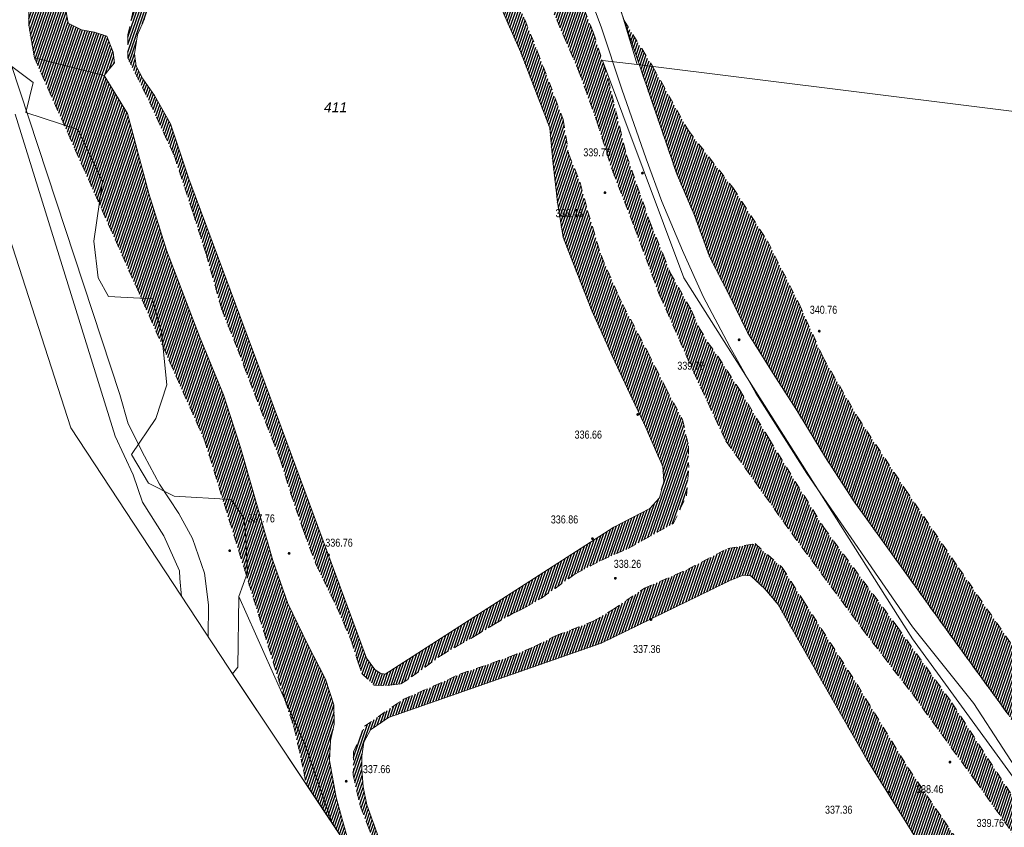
# Model space of a CAD drawing. Header units: metres. Extents: x 345144 to 348639, y 5629211 to 5635235.
# Tile 8 of 256: x 346490 to 346573, y 5629888 to 5629956. Entities that reach past the tile are written whole.
import ezdxf
from ezdxf.enums import TextEntityAlignment as Align

# ---------------------------------------------------------------- set-up
doc = ezdxf.new("R2010")
doc.units = ezdxf.units.M
doc.header["$MEASUREMENT"] = 0
doc.linetypes.add('4_4', pattern=[1.4, 0.7, -0.7])
for name, color, linetype in [('028 Geländeform', 7, 'Continuous'), ('028 Geländeform Ausg.', 7, 'Continuous'), ('081-083 Topographie', 7, 'Continuous'), ('AX Flurstück', 7, 'Continuous'), ('Blatt', 7, 'Continuous'), ('Definitionslinie', 7, 'Continuous'), ('Gemeinde Lokation', 7, 'Continuous'), ('Ortsteil Lokation', 7, 'Continuous'), ('Präsentationsobjekt -Text (punktförmig)', 7, 'Continuous')]:
    doc.layers.add(name, color=color, linetype=linetype)
doc.styles.add('ARIAL', font='arial.ttf', dxfattribs={"height": 1})
doc.styles.add('ARIALIT', font='ariali.ttf', dxfattribs={"height": 1})
pattern_1 = [(250.9552151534, (0, 0), (0.1890527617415, -0.065261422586), [])]

# ---------------------------------------------------------------- blocks, each defined once
blk = doc.blocks.new('alk_043x_nrw')
h = blk.add_hatch(color=7)
edge = h.paths.add_edge_path(flags=0)
edge.add_arc((0, 0), 1, 180, 360, ccw=False)
edge.add_arc((0, 0), 1, 0, 180, ccw=False)

msp = doc.modelspace()

# ---------------------------------------------------------------- hatches: boundary and pattern name
at = {"layer": '028 Geländeform', "true_color": 0xb27500}
h = msp.add_hatch(dxfattribs=at)
h.set_pattern_fill('_USER', color=44, scale=0.2, angle=250.95521515, style=0, pattern_type=0)
h.set_pattern_definition(pattern_1)
h.paths.add_polyline_path([(346522.219, 5629994.262), (346520.833, 5629993.415), (346520.833, 5629993.415), (346520.347, 5629991.945), (346520.347, 5629991.945), (346520.772, 5629989.074), (346520.772, 5629989.074), (346520.89, 5629987.232), (346520.89, 5629987.232), (346520.943, 5629986.085), (346520.943, 5629986.085), (346520.847, 5629984.371), (346520.847, 5629984.371), (346519.904, 5629982.528), (346519.904, 5629982.528), (346516.687, 5629978.638), (346516.687, 5629978.638), (346515.661, 5629976.802), (346515.661, 5629976.802), (346514.757, 5629975.084), (346514.757, 5629975.084), (346512.5, 5629972.565), (346512.5, 5629972.565), (346507.777, 5629970.611), (346507.777, 5629970.611), (346505.956, 5629970.489), (346505.956, 5629970.489), (346504.498, 5629969.935), (346504.498, 5629969.935), (346502.462, 5629968.136), (346502.462, 5629968.136), (346500.961, 5629966.23), (346500.961, 5629966.23), (346499.83, 5629964.836), (346499.83, 5629964.836), (346498.221, 5629963.486), (346498.221, 5629963.486), (346495.958, 5629961.866), (346495.958, 5629961.866), (346494.536, 5629960.55), (346494.536, 5629960.55), (346493.67, 5629958.694), (346493.67, 5629958.694), (346493.565, 5629957.046), (346493.565, 5629957.046), (346493.736, 5629956.102), (346493.736, 5629956.102), (346494.855, 5629955.536), (346494.855, 5629955.536), (346495.938, 5629955.347), (346495.938, 5629955.347), (346496.977, 5629954.987), (346496.977, 5629954.987), (346497.515, 5629953.656), (346497.515, 5629953.656), (346497.644, 5629952.744), (346497.644, 5629952.744), (346497.168, 5629952.226), (346497.168, 5629952.226), (346496.749, 5629951.687), (346496.749, 5629951.687), (346490.873, 5629953.179), (346490.873, 5629953.179), (346490.404, 5629955.961), (346490.404, 5629955.961), (346490.4, 5629958.198), (346490.4, 5629958.198), (346490.827, 5629960.719), (346490.827, 5629960.719), (346491.176, 5629961.892), (346491.176, 5629961.892), (346492.117, 5629963.291), (346492.117, 5629963.291), (346493.312, 5629964.332), (346493.312, 5629964.332), (346495.153, 5629965.672), (346495.153, 5629965.672), (346496.566, 5629967.283), (346496.566, 5629967.283), (346498.217, 5629969.073), (346498.217, 5629969.073), (346499.947, 5629970.7), (346499.947, 5629970.7), (346502.045, 5629973.161), (346502.045, 5629973.161), (346504.029, 5629974.029), (346504.029, 5629974.029), (346505.764, 5629974.311), (346505.764, 5629974.311), (346507.264, 5629974.822), (346507.264, 5629974.822), (346508.686, 5629975.419), (346508.686, 5629975.419), (346508.719, 5629975.259), (346508.719, 5629975.259), (346509.046, 5629975.142), (346509.046, 5629975.142), (346509.258, 5629975.356), (346509.258, 5629975.356), (346509.307, 5629975.955), (346509.307, 5629975.955), (346509.23, 5629977.069), (346509.23, 5629977.069), (346509.209, 5629978.321), (346509.209, 5629978.321), (346509.388, 5629979.516), (346509.388, 5629979.516), (346509.782, 5629980.348), (346509.782, 5629980.348), (346510.317, 5629981.484), (346510.317, 5629981.484), (346510.849, 5629985.005), (346510.849, 5629985.005), (346511.008, 5629987.666), (346511.008, 5629987.666), (346510.915, 5629988.444), (346510.915, 5629988.444), (346511.87, 5629990.661), (346511.87, 5629990.661), (346512.315, 5629993.298), (346512.315, 5629993.298), (346511.672, 5629995.859), (346511.672, 5629995.859), (346509.216, 5629998.852), (346509.216, 5629998.852), (346506.648, 5630002.179), (346506.648, 5630002.179), (346503.565, 5630005.487), (346503.565, 5630005.487), (346500.955, 5630007.302), (346500.955, 5630007.302), (346497.272, 5630009.805), (346497.272, 5630009.805), (346495.34, 5630011.726), (346495.34, 5630011.726), (346492.818, 5630013.721), (346492.818, 5630013.721), (346490.376, 5630015.063), (346490.376, 5630015.063), (346489.264, 5630015.917), (346489.264, 5630015.917), (346488.462, 5630016.912), (346488.462, 5630016.912), (346486.908, 5630020.19), (346486.908, 5630020.19), (346486.747, 5630021.097), (346486.747, 5630021.097), (346486.147, 5630023.801), (346486.147, 5630023.801), (346485.805, 5630029.388), (346485.805, 5630029.388), (346485.866, 5630033.675), (346485.866, 5630033.675), (346485.954, 5630039.236), (346485.954, 5630039.236), (346487.319, 5630046.886), (346487.319, 5630046.886), (346486.172, 5630050.503), (346486.172, 5630050.503), (346483.851, 5630054.042), (346483.851, 5630054.042), (346480.59, 5630058.347), (346480.59, 5630058.347), (346476.841, 5630063.514), (346476.841, 5630063.514), (346475.596, 5630067.234), (346475.596, 5630067.234), (346474.8, 5630070.962), (346474.8, 5630070.962), (346473.825, 5630075.839), (346473.825, 5630075.839), (346473.484, 5630081.044), (346473.484, 5630081.044), (346472.947, 5630086.839), (346472.947, 5630086.839), (346473.111, 5630091.51), (346473.111, 5630091.51), (346473.414, 5630098.159), (346473.414, 5630098.159), (346475.742, 5630104.689), (346475.742, 5630104.689), (346479.756, 5630110.695), (346479.756, 5630110.695), (346481.723, 5630117.896), (346481.723, 5630117.896), (346482.579, 5630119.792), (346482.579, 5630119.792), (346482.689, 5630123.441), (346482.689, 5630123.441), (346481.029, 5630126.647), (346481.029, 5630126.647), (346476.928, 5630132.101), (346476.928, 5630132.101), (346476.321, 5630137.731), (346476.321, 5630137.731), (346478.022, 5630141.72), (346478.022, 5630141.72), (346482.308, 5630143.893), (346482.308, 5630143.893), (346491.481, 5630145.874), (346491.481, 5630145.874), (346487.547, 5630143.457), (346487.547, 5630143.457), (346484.163, 5630140.607), (346484.163, 5630140.607), (346483.271, 5630137.226), (346483.271, 5630137.226), (346483.584, 5630132.751), (346483.584, 5630132.751), (346489.075, 5630128.338), (346489.075, 5630128.338), (346493.158, 5630123.295), (346493.158, 5630123.295), (346493.157, 5630118.695), (346493.157, 5630118.695), (346486.785, 5630105.899), (346486.785, 5630105.899), (346481.992, 5630098.79), (346481.992, 5630098.79), (346480.335, 5630093.251), (346480.335, 5630093.251), (346480.938, 5630088.372), (346480.938, 5630088.372), (346483.841, 5630084.182), (346483.841, 5630084.182), (346485.668, 5630079.394), (346485.668, 5630079.394), (346487.517, 5630073.388), (346487.517, 5630073.388), (346488.744, 5630068.862), (346488.744, 5630068.862), (346491.019, 5630061.956), (346491.019, 5630061.956), (346492.554, 5630057.575), (346492.554, 5630057.575), (346495.135, 5630051.852), (346495.135, 5630051.852), (346497.086, 5630046.179), (346497.086, 5630046.179), (346499.194, 5630040.13), (346499.194, 5630040.13), (346501.598, 5630034.602), (346501.598, 5630034.602), (346504.407, 5630026.416), (346504.407, 5630026.416), (346506.071, 5630022.273), (346506.071, 5630022.273), (346507.908, 5630018.6), (346507.908, 5630018.6), (346509.192, 5630015.667), (346509.192, 5630015.667), (346510.986, 5630011.792), (346510.986, 5630011.792), (346513.513, 5630008.168), (346513.513, 5630008.168), (346514.804, 5630007.043), (346514.804, 5630007.043), (346519.547, 5629999.683), (346519.547, 5629999.683), (346521.488, 5629995.619), (346521.488, 5629995.619)], flags=0)
h = msp.add_hatch(dxfattribs=at)
h.set_pattern_fill('_USER', color=44, scale=0.2, angle=250.95521515, style=0, pattern_type=0)
h.set_pattern_definition(pattern_1)
h.paths.add_polyline_path([(346527.86, 5629967.271), (346530.318, 5629960.868), (346530.318, 5629960.868), (346531.685, 5629957.772), (346531.685, 5629957.772), (346533.283, 5629953.748), (346533.283, 5629953.748), (346535.471, 5629947.974), (346535.471, 5629947.974), (346535.921, 5629945.103), (346535.921, 5629945.103), (346536.886, 5629942.655), (346536.886, 5629942.655), (346537.526, 5629940.279), (346537.526, 5629940.279), (346538.657, 5629936.544), (346538.657, 5629936.544), (346540.073, 5629933.23), (346540.073, 5629933.23), (346540.489, 5629932.367), (346540.489, 5629932.367), (346542.606, 5629928.366), (346542.606, 5629928.366), (346544.112, 5629925.365), (346544.112, 5629925.365), (346545.535, 5629922.686), (346545.535, 5629922.686), (346546.033, 5629920.451), (346546.033, 5629920.451), (346546.046, 5629918.648), (346546.046, 5629918.648), (346545.876, 5629916.252), (346545.876, 5629916.252), (346544.757, 5629913.943), (346544.757, 5629913.943), (346540.956, 5629911.817), (346540.956, 5629911.817), (346538.627, 5629910.802), (346538.627, 5629910.802), (346536.491, 5629909.683), (346536.491, 5629909.683), (346533.641, 5629907.623), (346533.641, 5629907.623), (346532.192, 5629906.81), (346532.192, 5629906.81), (346531.58, 5629906.5), (346531.58, 5629906.5), (346531.244, 5629906.357), (346531.244, 5629906.357), (346531.103, 5629906.271), (346531.103, 5629906.271), (346529.616, 5629905.405), (346529.616, 5629905.405), (346528.051, 5629904.432), (346528.051, 5629904.432), (346526.455, 5629903.553), (346526.455, 5629903.553), (346525.121, 5629902.754), (346525.121, 5629902.754), (346522.687, 5629900.991), (346522.687, 5629900.991), (346521.766, 5629900.394), (346521.766, 5629900.394), (346521.042, 5629900.309), (346521.042, 5629900.309), (346520.653, 5629900.246), (346520.653, 5629900.246), (346519.527, 5629900.285), (346519.527, 5629900.285), (346518.497, 5629901.277), (346518.497, 5629901.277), (346518.14, 5629902.311), (346518.14, 5629902.311), (346517.601, 5629904.035), (346517.601, 5629904.035), (346516.372, 5629906.88), (346516.372, 5629906.88), (346514.634, 5629910.44), (346514.634, 5629910.44), (346513.601, 5629913.232), (346513.601, 5629913.232), (346512.479, 5629916.537), (346512.479, 5629916.537), (346511.63, 5629919.277), (346511.63, 5629919.277), (346510.377, 5629922.446), (346510.377, 5629922.446), (346509.443, 5629924.885), (346509.443, 5629924.885), (346508.019, 5629928.589), (346508.019, 5629928.589), (346506.669, 5629931.989), (346506.669, 5629931.989), (346505.349, 5629936.67), (346505.349, 5629936.67), (346504.271, 5629940.072), (346504.271, 5629940.072), (346502.677, 5629944.909), (346502.677, 5629944.909), (346500.591, 5629949.453), (346500.591, 5629949.453), (346498.743, 5629953.17), (346498.743, 5629953.17), (346498.76, 5629955.116), (346498.76, 5629955.116), (346499.265, 5629957.38), (346499.265, 5629957.38), (346500.062, 5629959.013), (346500.062, 5629959.013), (346501.774, 5629960.349), (346501.774, 5629960.349), (346504.944, 5629962.054), (346504.944, 5629962.054), (346507.861, 5629964.128), (346507.861, 5629964.128), (346511.283, 5629965.846), (346511.283, 5629965.846), (346512.66, 5629966.807), (346512.66, 5629966.807), (346515.441, 5629969.14), (346515.441, 5629969.14), (346519.196, 5629971.234), (346519.196, 5629971.234), (346522.595, 5629971.831), (346522.595, 5629971.831), (346525.006, 5629971.647), (346525.006, 5629971.647), (346526.653, 5629970.003), (346526.653, 5629970.003)], flags=0)
h.paths.add_polyline_path([(346526.164, 5629966.615), (346531.863, 5629953.697), (346531.863, 5629953.697), (346534.342, 5629947.263), (346534.342, 5629947.263), (346534.59, 5629944.491), (346534.59, 5629944.491), (346534.991, 5629940.992), (346534.991, 5629940.992), (346535.465, 5629938.052), (346535.465, 5629938.052), (346536.575, 5629935.169), (346536.575, 5629935.169), (346537.886, 5629931.861), (346537.886, 5629931.861), (346539.633, 5629927.985), (346539.633, 5629927.985), (346541.103, 5629924.826), (346541.103, 5629924.826), (346542.327, 5629922.267), (346542.327, 5629922.267), (346543.259, 5629920.122), (346543.259, 5629920.122), (346543.855, 5629918.739), (346543.855, 5629918.739), (346543.937, 5629917.419), (346543.937, 5629917.419), (346543.598, 5629916.086), (346543.598, 5629916.086), (346542.769, 5629915.18), (346542.769, 5629915.18), (346539.741, 5629913.605), (346539.741, 5629913.605), (346521.633, 5629901.963), (346521.633, 5629901.963), (346520.448, 5629901.226), (346520.448, 5629901.226), (346520.045, 5629901.294), (346520.045, 5629901.294), (346519.588, 5629901.613), (346519.588, 5629901.613), (346518.875, 5629902.576), (346518.875, 5629902.576), (346510.323, 5629925.696), (346510.323, 5629925.696), (346503.892, 5629942.978), (346503.892, 5629942.978), (346502.364, 5629947.595), (346502.364, 5629947.595), (346500.997, 5629950.005), (346500.997, 5629950.005), (346500.033, 5629951.407), (346500.033, 5629951.407), (346499.461, 5629952.463), (346499.461, 5629952.463), (346499.327, 5629953.515), (346499.327, 5629953.515), (346499.566, 5629955.098), (346499.566, 5629955.098), (346500.169, 5629956.445), (346500.169, 5629956.445), (346500.963, 5629958.007), (346500.963, 5629958.007), (346502.27, 5629959.262), (346502.27, 5629959.262), (346504.276, 5629960.589), (346504.276, 5629960.589), (346518.792, 5629968.904), (346518.792, 5629968.904), (346521.021, 5629970.017), (346521.021, 5629970.017), (346522.017, 5629970.371), (346522.017, 5629970.371), (346522.85, 5629970.33), (346522.85, 5629970.33), (346524.381, 5629969.414), (346524.381, 5629969.414), (346525.256, 5629968.27), (346525.256, 5629968.27)], flags=0)
h = msp.add_hatch(dxfattribs=at)
h.set_pattern_fill('_USER', color=44, scale=0.2, angle=250.95521515, style=0, pattern_type=0)
h.set_pattern_definition(pattern_1)
h.paths.add_polyline_path([(346533.809, 5629958.967), (346536.23, 5629959.897), (346536.23, 5629959.897), (346537.99, 5629955.343), (346537.99, 5629955.343), (346539.253, 5629951.439), (346539.253, 5629951.439), (346540.785, 5629945.029), (346540.785, 5629945.029), (346542.771, 5629939.354), (346542.771, 5629939.354), (346543.892, 5629936.599), (346543.892, 5629936.599), (346544.499, 5629935.045), (346544.499, 5629935.045), (346546.287, 5629931.871), (346546.287, 5629931.871), (346546.94, 5629930.411), (346546.94, 5629930.411), (346547.675, 5629929.174), (346547.675, 5629929.174), (346548.522, 5629927.997), (346548.522, 5629927.997), (346550.327, 5629925.204), (346550.327, 5629925.204), (346552.837, 5629921.045), (346552.837, 5629921.045), (346557.433, 5629913.572), (346557.433, 5629913.572), (346563.616, 5629905.231), (346563.616, 5629905.231), (346568.238, 5629898.809), (346568.238, 5629898.809), (346573.961, 5629889.977), (346573.961, 5629889.977), (346582.171, 5629878.186), (346582.171, 5629878.186), (346583.267, 5629876.443), (346583.267, 5629876.443), (346583.58, 5629873.215), (346583.58, 5629873.215), (346583.596, 5629871.105), (346583.596, 5629871.105), (346583.501, 5629868.663), (346583.501, 5629868.663), (346583.362, 5629865.106), (346583.362, 5629865.106), (346583.266, 5629860.46), (346583.266, 5629860.46), (346583.123, 5629855.941), (346583.123, 5629855.941), (346582.939, 5629851.258), (346582.939, 5629851.258), (346583.136, 5629845.95), (346583.136, 5629845.95), (346583.299, 5629840.346), (346583.299, 5629840.346), (346583.571, 5629835.736), (346583.571, 5629835.736), (346583.527, 5629829.732), (346583.527, 5629829.732), (346583.524, 5629823.168), (346583.524, 5629823.168), (346583.864, 5629818.23), (346583.864, 5629818.23), (346583.709, 5629813.922), (346583.709, 5629813.922), (346583.595, 5629810.445), (346583.595, 5629810.445), (346583.966, 5629805.711), (346583.966, 5629805.711), (346584.519, 5629800.633), (346584.519, 5629800.633), (346584.459, 5629795.855), (346584.459, 5629795.855), (346584.193, 5629791.552), (346584.193, 5629791.552), (346583.87, 5629786.576), (346583.87, 5629786.576), (346583.708, 5629782.453), (346583.708, 5629782.453), (346582.777, 5629778.216), (346582.777, 5629778.216), (346580.993, 5629773.181), (346580.993, 5629773.181), (346580.39, 5629769.715), (346580.39, 5629769.715), (346579.529, 5629767.327), (346579.529, 5629767.327), (346578.684, 5629766.247), (346578.684, 5629766.247), (346578.107, 5629765.816), (346578.107, 5629765.816), (346578.053, 5629765.808), (346578.053, 5629765.808), (346580.144, 5629777.199), (346580.144, 5629777.199), (346581.416, 5629783.71), (346581.416, 5629783.71), (346581.649, 5629787.667), (346581.649, 5629787.667), (346582.046, 5629790.985), (346582.046, 5629790.985), (346582.177, 5629794.285), (346582.177, 5629794.285), (346582.246, 5629797.17), (346582.246, 5629797.17), (346582.246, 5629800.511), (346582.246, 5629800.511), (346581.967, 5629803.829), (346581.967, 5629803.829), (346581.602, 5629806.578), (346581.602, 5629806.578), (346581.191, 5629809.851), (346581.191, 5629809.851), (346581.052, 5629812.752), (346581.052, 5629812.752), (346580.996, 5629815.746), (346580.996, 5629815.746), (346580.866, 5629819.196), (346580.866, 5629819.196), (346580.836, 5629822.035), (346580.836, 5629822.035), (346580.578, 5629826.293), (346580.578, 5629826.293), (346580.575, 5629829.308), (346580.575, 5629829.308), (346580.338, 5629832.158), (346580.338, 5629832.158), (346580.411, 5629835.134), (346580.411, 5629835.134), (346580.467, 5629838.611), (346580.467, 5629838.611), (346580.298, 5629842.107), (346580.298, 5629842.107), (346580.133, 5629845.162), (346580.133, 5629845.162), (346579.918, 5629847.975), (346579.918, 5629847.975), (346580.008, 5629851.531), (346580.008, 5629851.531), (346580.028, 5629854.345), (346580.028, 5629854.345), (346579.973, 5629857.41), (346579.973, 5629857.41), (346580.044, 5629859.732), (346580.044, 5629859.732), (346580.156, 5629862.568), (346580.156, 5629862.568), (346580.203, 5629864.972), (346580.203, 5629864.972), (346579.991, 5629867.017), (346579.991, 5629867.017), (346579.96, 5629868.685), (346579.96, 5629868.685), (346579.972, 5629870.287), (346579.972, 5629870.287), (346579.888, 5629871.093), (346579.888, 5629871.093), (346579.886, 5629871.441), (346579.886, 5629871.441), (346579.832, 5629872.11), (346579.832, 5629872.11), (346579.74, 5629873.914), (346579.74, 5629873.914), (346579.779, 5629875.941), (346579.779, 5629875.941), (346579.122, 5629878.874), (346579.122, 5629878.874), (346576.934, 5629882.699), (346576.934, 5629882.699), (346573.341, 5629887.862), (346573.341, 5629887.862), (346570.246, 5629892.191), (346570.246, 5629892.191), (346564.933, 5629899.52), (346564.933, 5629899.52), (346560.702, 5629905.002), (346560.702, 5629905.002), (346554.764, 5629913.054), (346554.764, 5629913.054), (346549.188, 5629920.866), (346549.188, 5629920.866), (346546.467, 5629926.68), (346546.467, 5629926.68), (346543.57, 5629933.236), (346543.57, 5629933.236), (346541.486, 5629938.867), (346541.486, 5629938.867), (346539.613, 5629943.67), (346539.613, 5629943.67), (346538.293, 5629947.863), (346538.293, 5629947.863), (346536.767, 5629952.109), (346536.767, 5629952.109)], flags=0)
h = msp.add_hatch(dxfattribs=at)
h.set_pattern_fill('_USER', color=44, scale=0.2, angle=250.95521515, style=0, pattern_type=0)
h.set_pattern_definition(pattern_1)
h.paths.add_polyline_path([(346545.045, 5629943.396), (346541.624, 5629953.372), (346541.624, 5629953.372), (346540.608, 5629956.327), (346540.608, 5629956.327), (346543.005, 5629952.456), (346543.005, 5629952.456), (346546.022, 5629947.033), (346546.022, 5629947.033), (346549.769, 5629942.232), (346549.769, 5629942.232), (346552.683, 5629937.739), (346552.683, 5629937.739), (346555.358, 5629932.424), (346555.358, 5629932.424), (346557.354, 5629927.966), (346557.354, 5629927.966), (346560.286, 5629922.9), (346560.286, 5629922.9), (346564.306, 5629916.815), (346564.306, 5629916.815), (346568.807, 5629910.18), (346568.807, 5629910.18), (346576.618, 5629898.903), (346576.618, 5629898.903), (346580.602, 5629893.039), (346580.602, 5629893.039), (346586.325, 5629886.815), (346586.325, 5629886.815), (346589.95, 5629880.579), (346589.95, 5629880.579), (346592.913, 5629875.376), (346592.913, 5629875.376), (346599.252, 5629866.744), (346599.252, 5629866.744), (346600.839, 5629865.356), (346600.839, 5629865.356), (346604.025, 5629861.31), (346604.025, 5629861.31), (346610.246, 5629854.011), (346610.246, 5629854.011), (346610.898, 5629849.001), (346610.898, 5629849.001), (346610.572, 5629846.944), (346610.572, 5629846.944), (346609.427, 5629845.566), (346609.427, 5629845.566), (346608.52, 5629848.067), (346608.52, 5629848.067), (346606.209, 5629853.039), (346606.209, 5629853.039), (346603.454, 5629857.277), (346603.454, 5629857.277), (346599.71, 5629861.328), (346599.71, 5629861.328), (346593.407, 5629868.908), (346593.407, 5629868.908), (346589.207, 5629874.868), (346589.207, 5629874.868), (346584.799, 5629881.157), (346584.799, 5629881.157), (346579.59, 5629888.065), (346579.59, 5629888.065), (346573.036, 5629897.747), (346573.036, 5629897.747), (346568.334, 5629904.186), (346568.334, 5629904.186), (346563.909, 5629910.34), (346563.909, 5629910.34), (346559.971, 5629915.807), (346559.971, 5629915.807), (346557.494, 5629919.624), (346557.494, 5629919.624), (346555.2, 5629923.404), (346555.2, 5629923.404), (346553.123, 5629926.644), (346553.123, 5629926.644), (346551.012, 5629930.028), (346551.012, 5629930.028), (346549.436, 5629933.252), (346549.436, 5629933.252), (346547.822, 5629936.377), (346547.822, 5629936.377), (346546.512, 5629939.967), (346546.512, 5629939.967)], flags=0)
h = msp.add_hatch(dxfattribs=at)
h.set_pattern_fill('_USER', color=44, scale=0.2, angle=250.95521515, style=0, pattern_type=0)
h.set_pattern_definition(pattern_1)
h.paths.add_polyline_path([(346517.253, 5629886.745), (346513.798, 5629891.92), (346513.599, 5629893.034), (346512.759, 5629896.782), (346512.018, 5629899.004), (346511.994, 5629899.082), (346508.763, 5629909.517), (346506.765, 5629915.967), (346505.214, 5629920.976), (346501.706, 5629928.854), (346499.902, 5629932.904), (346496.354, 5629940.87), (346493.405, 5629947.494), (346490.873, 5629953.179), (346496.749, 5629951.687), (346498.729, 5629948.473), (346500.528, 5629941.726), (346502.015, 5629936.967), (346504.799, 5629929.672), (346506.816, 5629924.763), (346508.265, 5629920.317), (346510.968, 5629910.786), (346512.24, 5629907.176), (346513.922, 5629903.693), (346515.428, 5629900.781), (346516.127, 5629898.64), (346516.165, 5629897.006), (346515.852, 5629895.634), (346515.765, 5629893.938), (346516.322, 5629890.816), (346517.599, 5629886.277), (346519.378, 5629881.068), (346520.829, 5629877.559), (346520.051, 5629877.587)], flags=0)
h = msp.add_hatch(dxfattribs=at)
h.set_pattern_fill('_USER', color=44, scale=0.2, angle=250.95521515, style=0, pattern_type=0)
h.set_pattern_definition(pattern_1)
h.paths.add_polyline_path([(346538.664, 5629903.817), (346520.728, 5629897.556), (346520.728, 5629897.556), (346519.205, 5629896.515), (346519.205, 5629896.515), (346518.652, 5629895.476), (346518.652, 5629895.476), (346518.496, 5629894.301), (346518.496, 5629894.301), (346518.487, 5629893.209), (346518.487, 5629893.209), (346518.596, 5629891.725), (346518.596, 5629891.725), (346518.897, 5629890.207), (346518.897, 5629890.207), (346520.021, 5629887.091), (346520.021, 5629887.091), (346521.409, 5629883.886), (346521.409, 5629883.886), (346520.75, 5629883.606), (346520.75, 5629883.606), (346520.421, 5629884.768), (346520.421, 5629884.768), (346519.706, 5629886.633), (346519.706, 5629886.633), (346518.968, 5629888.516), (346518.968, 5629888.516), (346518.348, 5629890.133), (346518.348, 5629890.133), (346517.766, 5629892.702), (346517.766, 5629892.702), (346517.787, 5629894.656), (346517.787, 5629894.656), (346518.723, 5629896.831), (346518.723, 5629896.831), (346521.945, 5629899.071), (346521.945, 5629899.071), (346526.805, 5629901.232), (346526.805, 5629901.232), (346530.928, 5629902.668), (346530.928, 5629902.668), (346533.052, 5629903.548), (346533.052, 5629903.548), (346534.818, 5629904.458), (346534.818, 5629904.458), (346537.997, 5629905.672), (346537.997, 5629905.672), (346539.623, 5629906.64), (346539.623, 5629906.64), (346542.334, 5629908.468), (346542.334, 5629908.468), (346545.944, 5629910.042), (346545.944, 5629910.042), (346549.347, 5629911.808), (346549.347, 5629911.808), (346551.642, 5629912.218), (346551.642, 5629912.218), (346553.938, 5629910.213), (346553.938, 5629910.213), (346555.715, 5629907.406), (346555.715, 5629907.406), (346560.267, 5629900.34), (346560.267, 5629900.34), (346564.555, 5629893.311), (346564.555, 5629893.311), (346567.542, 5629888.941), (346567.542, 5629888.941), (346571.762, 5629882.611), (346571.762, 5629882.611), (346571.89, 5629882.291), (346571.89, 5629882.291), (346569.458, 5629880.547), (346569.458, 5629880.547), (346561.044, 5629894.078), (346561.044, 5629894.078), (346553.578, 5629907.08), (346553.578, 5629907.08), (346552.465, 5629908.409), (346552.465, 5629908.409), (346551.274, 5629909.505), (346551.274, 5629909.505), (346550.632, 5629909.568), (346550.632, 5629909.568), (346549.506, 5629909.099), (346549.506, 5629909.099), (346548.022, 5629908.384), (346548.022, 5629908.384)], flags=0)

# ---------------------------------------------------------------- linework, layer by layer
at = {"layer": '081-083 Topographie', "color": 7, "linetype": 'Continuous', "lineweight": 5, "flags": 128}
for points in [[(346573.036, 5629897.747), (346568.334, 5629904.186), (346568.334, 5629904.186), (346563.909, 5629910.34), (346563.909, 5629910.34), (346559.971, 5629915.807), (346559.971, 5629915.807), (346557.494, 5629919.624), (346557.494, 5629919.624), (346555.2, 5629923.404), (346555.2, 5629923.404), (346553.123, 5629926.644), (346553.123, 5629926.644), (346551.012, 5629930.028), (346551.012, 5629930.028), (346549.436, 5629933.252), (346549.436, 5629933.252), (346547.822, 5629936.377), (346547.822, 5629936.377), (346546.512, 5629939.967), (346546.512, 5629939.967), (346545.045, 5629943.396), (346545.045, 5629943.396), (346541.624, 5629953.372), (346541.624, 5629953.372), (346540.608, 5629956.327), (346540.608, 5629956.327), (346538.817, 5629961.537)], [(346536.752, 5629960.886), (346538.662, 5629955.796), (346538.662, 5629955.796), (346540.4, 5629950.54), (346540.4, 5629950.54), (346542.465, 5629944.651), (346542.465, 5629944.651), (346543.788, 5629941.058), (346543.788, 5629941.058), (346545.513, 5629936.916), (346545.513, 5629936.916), (346547.265, 5629933.065), (346547.265, 5629933.065), (346549.507, 5629928.803), (346549.507, 5629928.803), (346551.703, 5629924.9), (346551.703, 5629924.9), (346553.908, 5629921.456), (346553.908, 5629921.456), (346556.021, 5629918.118), (346556.021, 5629918.118), (346564.906, 5629905.204), (346564.906, 5629905.204), (346570.103, 5629898.743), (346570.103, 5629898.743), (346574.982, 5629891.213)], [(346488.897, 5629952.689), (346498.075, 5629924.797), (346498.075, 5629924.797), (346498.775, 5629922.309), (346498.775, 5629922.309), (346500.16, 5629919.6), (346500.16, 5629919.6), (346501.412, 5629917.234), (346501.412, 5629917.234), (346503.054, 5629914.75), (346503.054, 5629914.75), (346504.222, 5629912.652), (346504.222, 5629912.652), (346505.231, 5629909.725), (346505.231, 5629909.725), (346505.568, 5629907.048), (346505.568, 5629907.048), (346505.516015, 5629904.367231)], [(346503.281949, 5629907.768208), (346503.153, 5629909.279), (346503.153, 5629909.279), (346503.099, 5629909.921), (346503.099, 5629909.921), (346501.797, 5629912.868), (346501.797, 5629912.868), (346499.999, 5629915.705), (346499.999, 5629915.705), (346499.205, 5629918.029), (346499.205, 5629918.029), (346497.675, 5629921.285), (346497.675, 5629921.285), (346489.267, 5629948.428)], [(346489.267, 5629948.428), (346497.675, 5629921.285), (346497.675, 5629921.285), (346499.205, 5629918.029), (346499.205, 5629918.029), (346499.999, 5629915.705), (346499.999, 5629915.705), (346501.797, 5629912.868), (346501.797, 5629912.868), (346503.099, 5629909.921), (346503.099, 5629909.921), (346503.153, 5629909.279), (346503.153, 5629909.279), (346503.281949, 5629907.768208)]]:
    msp.add_lwpolyline(points, dxfattribs=at)
at = {"layer": 'AX Flurstück', "color": 8, "linetype": 'Continuous', "lineweight": 13, "true_color": 0x808080, "flags": 128}
for points in [[(346538.614, 5630085.471), (346558.911, 5630046.661), (346576.794, 5630015.635), (346585.525, 5630000.49), (346610.329, 5629966.91), (346627.917, 5629941.907), (346627.664, 5629941.939), (346579.357, 5629947.928), (346541.709, 5629952.596), (346532.954, 5629981.642), (346520.792, 5630006.572), (346514.144, 5630016.822), (346509.49, 5630029.218), (346504.627, 5630048.155), (346493.914, 5630068.865), (346490.552, 5630081.124), (346490.007, 5630090.474), (346492.718, 5630102.092), (346500.688, 5630120.105), (346511.063, 5630143.559), (346517.072, 5630126.674), (346520.302, 5630120.729), (346527.58, 5630106.013), (346538.614, 5630085.471)], [(346493.914, 5630068.865), (346504.627, 5630048.155), (346509.49, 5630029.218), (346514.144, 5630016.822), (346520.792, 5630006.572), (346532.954, 5629981.642), (346541.709, 5629952.596), (346538.778, 5629952.96), (346545.629, 5629934.633), (346564.906, 5629904.202), (346585.349, 5629876.129), (346578.809, 5629855.483), (346581.249, 5629822.309), (346587.476, 5629809.63), (346588.811, 5629775.813), (346633.288, 5629741.303)], [(346808.615, 5629724.06), (346670.946, 5629669.664), (346638.395, 5629717.968), (346635.874, 5629719.42), (346635.857, 5629719.562), (346633.288, 5629741.303), (346630.176, 5629767.644), (346628.002, 5629807.996), (346622.54, 5629825.059), (346585.349, 5629876.129), (346564.906, 5629904.202), (346545.629, 5629934.633), (346538.778, 5629952.96), (346541.709, 5629952.596), (346579.357, 5629947.928), (346627.664, 5629941.939), (346627.917, 5629941.907), (346647.048, 5629920.449)], [(346517.253, 5629886.745), (346515.947, 5629888.702), (346513.732, 5629895.182), (346508.127, 5629907.758), (346508.859, 5629909.783), (346508.67, 5629913.123), (346508.542, 5629914.388), (346507.477, 5629915.926), (346502.663, 5629916.206), (346500.489, 5629917.309), (346499.073, 5629919.728), (346501.121, 5629922.76), (346502.031, 5629925.6), (346501.586, 5629930.061), (346500.804, 5629932.853), (346497.113, 5629933.06), (346496.248, 5629934.622), (346495.894, 5629937.708), (346496.63, 5629942.752), (346494.551, 5629947.12), (346490.141, 5629948.561), (346490.778, 5629951.089), (346488.629, 5629952.701)], [(346488.629, 5629952.701), (346490.778, 5629951.089), (346490.141, 5629948.561), (346494.551, 5629947.12), (346496.63, 5629942.752), (346495.894, 5629937.708), (346496.248, 5629934.622), (346497.113, 5629933.06), (346500.804, 5629932.853), (346501.586, 5629930.061), (346502.031, 5629925.6), (346501.121, 5629922.76), (346499.073, 5629919.728), (346500.489, 5629917.309), (346502.663, 5629916.206), (346507.477, 5629915.926), (346508.542, 5629914.388), (346508.67, 5629913.123), (346508.859, 5629909.783), (346508.127, 5629907.758), (346508.019, 5629901.818)], [(346508.019, 5629901.818), (346507.579, 5629901.235), (346507.207, 5629901.793), (346493.949, 5629921.976), (346487.385, 5629942.29)], [(346513.732, 5629895.182), (346515.947, 5629888.702), (346507.579, 5629901.235), (346508.019, 5629901.818), (346508.127, 5629907.758), (346513.732, 5629895.182)]]:
    msp.add_lwpolyline(points, dxfattribs=at)
at = {"layer": 'Blatt', "color": 205, "linetype": 'Continuous', "lineweight": 5, "true_color": 0x873099, "flags": 128}
msp.add_lwpolyline([(346455.257, 5629974.11), (346454.986, 5629977.564), (346846.805, 5629966.53), (346839.768, 5629716.655), (346545.423, 5629724.944), (346553.009, 5629741.407), (346555.722, 5629759.179), (346542.586, 5629803.842), (346517.253, 5629886.745), (346507.207, 5629901.793), (346493.949, 5629921.976), (346487.385, 5629942.29), (346476.963, 5629953.181), (346460.002, 5629956.896), (346455.257, 5629974.11)], dxfattribs=at)
at = {"layer": 'Definitionslinie', "color": 44, "linetype": 'Continuous', "lineweight": 5, "true_color": 0xb27500, "flags": 128}
for points in [[(346526.164, 5629966.615), (346531.863, 5629953.697)], [(346490.4, 5629958.198), (346490.404, 5629955.961)], [(346493.565, 5629957.046), (346493.736, 5629956.102)], [(346499.566, 5629955.098), (346500.169, 5629956.445)], [(346490.404, 5629955.961), (346490.873, 5629953.179)], [(346493.736, 5629956.102), (346494.855, 5629955.536)], [(346494.855, 5629955.536), (346495.938, 5629955.347)], [(346495.938, 5629955.347), (346496.977, 5629954.987)], [(346496.977, 5629954.987), (346497.515, 5629953.656)], [(346499.327, 5629953.515), (346499.566, 5629955.098)], [(346531.863, 5629953.697), (346534.342, 5629947.263)], [(346490.873, 5629953.179), (346496.749, 5629951.687)], [(346490.873, 5629953.179), (346496.749, 5629951.687)], [(346497.515, 5629953.656), (346497.644, 5629952.744)], [(346499.327, 5629953.515), (346499.461, 5629952.463)], [(346496.749, 5629951.687), (346497.168, 5629952.226)], [(346497.168, 5629952.226), (346497.644, 5629952.744)], [(346499.461, 5629952.463), (346500.033, 5629951.407)], [(346496.749, 5629951.687), (346498.729, 5629948.473)], [(346500.033, 5629951.407), (346500.997, 5629950.005)], [(346500.997, 5629950.005), (346502.364, 5629947.595)], [(346498.729, 5629948.473), (346500.528, 5629941.726)], [(346502.364, 5629947.595), (346503.892, 5629942.978)], [(346534.342, 5629947.263), (346534.59, 5629944.491)], [(346534.59, 5629944.491), (346534.991, 5629940.992)], [(346503.892, 5629942.978), (346510.323, 5629925.696)], [(346500.528, 5629941.726), (346502.015, 5629936.967)], [(346534.991, 5629940.992), (346535.465, 5629938.052)], [(346535.465, 5629938.052), (346536.575, 5629935.169)], [(346502.015, 5629936.967), (346504.799, 5629929.672)], [(346536.575, 5629935.169), (346537.886, 5629931.861)], [(346537.886, 5629931.861), (346539.633, 5629927.985)], [(346504.799, 5629929.672), (346506.816, 5629924.763)], [(346539.633, 5629927.985), (346541.103, 5629924.826)], [(346510.323, 5629925.696), (346518.875, 5629902.576)], [(346506.816, 5629924.763), (346508.265, 5629920.317)], [(346541.103, 5629924.826), (346542.327, 5629922.267)], [(346542.327, 5629922.267), (346543.259, 5629920.122)], [(346508.265, 5629920.317), (346510.968, 5629910.786)], [(346543.259, 5629920.122), (346543.855, 5629918.739)], [(346543.855, 5629918.739), (346543.937, 5629917.419)], [(346543.598, 5629916.086), (346543.937, 5629917.419)], [(346542.769, 5629915.18), (346543.598, 5629916.086)], [(346539.741, 5629913.605), (346542.769, 5629915.18)], [(346521.633, 5629901.963), (346539.741, 5629913.605)], [(346510.968, 5629910.786), (346512.24, 5629907.176)], [(346548.022, 5629908.384), (346549.506, 5629909.099)], [(346549.506, 5629909.099), (346550.632, 5629909.568)], [(346550.632, 5629909.568), (346551.274, 5629909.505)], [(346551.274, 5629909.505), (346552.465, 5629908.409)], [(346538.664, 5629903.817), (346548.022, 5629908.384)], [(346552.465, 5629908.409), (346553.578, 5629907.08)], [(346512.24, 5629907.176), (346513.922, 5629903.693)], [(346553.578, 5629907.08), (346561.044, 5629894.078)], [(346513.922, 5629903.693), (346515.428, 5629900.781)], [(346520.728, 5629897.556), (346538.664, 5629903.817)], [(346518.875, 5629902.576), (346519.588, 5629901.613)], [(346519.588, 5629901.613), (346520.045, 5629901.294)], [(346520.448, 5629901.226), (346521.633, 5629901.963)], [(346515.428, 5629900.781), (346516.127, 5629898.64)], [(346520.045, 5629901.294), (346520.448, 5629901.226)], [(346516.127, 5629898.64), (346516.165, 5629897.006)], [(346519.205, 5629896.515), (346520.728, 5629897.556)], [(346515.852, 5629895.634), (346516.165, 5629897.006)], [(346518.652, 5629895.476), (346519.205, 5629896.515)], [(346515.765, 5629893.938), (346515.852, 5629895.634)], [(346518.496, 5629894.301), (346518.652, 5629895.476)], [(346515.765, 5629893.938), (346516.322, 5629890.816)], [(346518.496, 5629894.301), (346518.487, 5629893.209)], [(346561.044, 5629894.078), (346569.458, 5629880.547)], [(346518.487, 5629893.209), (346518.596, 5629891.725)], [(346518.596, 5629891.725), (346518.897, 5629890.207)], [(346516.322, 5629890.816), (346517.599, 5629886.277)], [(346518.897, 5629890.207), (346520.021, 5629887.091)]]:
    msp.add_lwpolyline(points, dxfattribs=at)
at = {"layer": 'Definitionslinie', "color": 7, "linetype": 'Continuous', "lineweight": 5, "flags": 128}
for points in [[(346538.817, 5629961.537), (346540.608, 5629956.327)], [(346536.752, 5629960.886), (346538.662, 5629955.796)], [(346540.608, 5629956.327), (346541.624, 5629953.372)], [(346538.662, 5629955.796), (346540.4, 5629950.54)], [(346541.624, 5629953.372), (346545.045, 5629943.396)], [(346488.897, 5629952.689), (346498.075, 5629924.797)], [(346540.4, 5629950.54), (346542.465, 5629944.651)], [(346489.267, 5629948.428), (346497.675, 5629921.285)], [(346489.267, 5629948.428), (346497.675, 5629921.285)], [(346542.465, 5629944.651), (346543.788, 5629941.058)], [(346545.045, 5629943.396), (346546.512, 5629939.967)], [(346543.788, 5629941.058), (346545.513, 5629936.916)], [(346546.512, 5629939.967), (346547.822, 5629936.377)], [(346545.513, 5629936.916), (346547.265, 5629933.065)], [(346547.822, 5629936.377), (346549.436, 5629933.252)], [(346547.265, 5629933.065), (346549.507, 5629928.803)], [(346549.436, 5629933.252), (346551.012, 5629930.028)], [(346551.012, 5629930.028), (346553.123, 5629926.644)], [(346549.507, 5629928.803), (346551.703, 5629924.9)], [(346553.123, 5629926.644), (346555.2, 5629923.404)], [(346498.075, 5629924.797), (346498.775, 5629922.309)], [(346551.703, 5629924.9), (346553.908, 5629921.456)], [(346555.2, 5629923.404), (346557.494, 5629919.624)], [(346498.775, 5629922.309), (346500.16, 5629919.6)], [(346553.908, 5629921.456), (346556.021, 5629918.118)], [(346497.675, 5629921.285), (346499.205, 5629918.029)], [(346497.675, 5629921.285), (346499.205, 5629918.029)], [(346500.16, 5629919.6), (346501.412, 5629917.234)], [(346557.494, 5629919.624), (346559.971, 5629915.807)], [(346499.205, 5629918.029), (346499.999, 5629915.705)], [(346499.205, 5629918.029), (346499.999, 5629915.705)], [(346556.021, 5629918.118), (346564.906, 5629905.204)], [(346501.412, 5629917.234), (346503.054, 5629914.75)], [(346499.999, 5629915.705), (346501.797, 5629912.868)], [(346499.999, 5629915.705), (346501.797, 5629912.868)], [(346559.971, 5629915.807), (346563.909, 5629910.34)], [(346503.054, 5629914.75), (346504.222, 5629912.652)], [(346501.797, 5629912.868), (346503.099, 5629909.921)], [(346501.797, 5629912.868), (346503.099, 5629909.921)], [(346504.222, 5629912.652), (346505.231, 5629909.725)], [(346503.099, 5629909.921), (346503.153, 5629909.279)], [(346503.099, 5629909.921), (346503.153, 5629909.279)], [(346505.231, 5629909.725), (346505.568, 5629907.048)], [(346563.909, 5629910.34), (346568.334, 5629904.186)], [(346503.153, 5629909.279), (346503.281949, 5629907.768208)], [(346503.153, 5629909.279), (346503.281949, 5629907.768208)], [(346505.568, 5629907.048), (346505.516015, 5629904.367231)], [(346564.906, 5629905.204), (346570.103, 5629898.743)], [(346568.334, 5629904.186), (346573.036, 5629897.747)], [(346570.103, 5629898.743), (346574.982, 5629891.213)]]:
    msp.add_lwpolyline(points, dxfattribs=at)
at = {"layer": 'Definitionslinie', "color": 44, "linetype": '4_4', "lineweight": 5, "true_color": 0xb27500, "flags": 128}
for points in [[(346536.23, 5629959.897), (346537.99, 5629955.343)], [(346533.809, 5629958.967), (346536.767, 5629952.109)], [(346498.76, 5629955.116), (346499.265, 5629957.38)], [(346531.685, 5629957.772), (346533.283, 5629953.748)], [(346540.608, 5629956.327), (346543.005, 5629952.456)], [(346540.608, 5629956.327), (346541.624, 5629953.372)], [(346537.99, 5629955.343), (346539.253, 5629951.439)], [(346498.76, 5629955.116), (346498.743, 5629953.17)], [(346533.283, 5629953.748), (346535.471, 5629947.974)], [(346490.873, 5629953.179), (346493.405, 5629947.494), (346493.405, 5629947.494), (346496.354, 5629940.87), (346496.354, 5629940.87), (346499.902, 5629932.904), (346499.902, 5629932.904), (346501.706, 5629928.854), (346501.706, 5629928.854), (346505.214, 5629920.976)], [(346498.743, 5629953.17), (346500.591, 5629949.453)], [(346541.624, 5629953.372), (346545.045, 5629943.396)], [(346536.767, 5629952.109), (346538.293, 5629947.863)], [(346543.005, 5629952.456), (346546.022, 5629947.033)], [(346539.253, 5629951.439), (346540.785, 5629945.029)], [(346500.591, 5629949.453), (346502.677, 5629944.909)], [(346535.471, 5629947.974), (346535.921, 5629945.103)], [(346538.293, 5629947.863), (346539.613, 5629943.67)], [(346546.022, 5629947.033), (346549.769, 5629942.232)], [(346502.677, 5629944.909), (346504.271, 5629940.072)], [(346535.921, 5629945.103), (346536.886, 5629942.655)], [(346540.785, 5629945.029), (346542.771, 5629939.354)], [(346539.613, 5629943.67), (346541.486, 5629938.867)], [(346545.045, 5629943.396), (346546.512, 5629939.967)], [(346536.886, 5629942.655), (346537.526, 5629940.279)], [(346549.769, 5629942.232), (346552.683, 5629937.739)], [(346504.271, 5629940.072), (346505.349, 5629936.67)], [(346537.526, 5629940.279), (346538.657, 5629936.544)], [(346546.512, 5629939.967), (346547.822, 5629936.377)], [(346541.486, 5629938.867), (346543.57, 5629933.236)], [(346542.771, 5629939.354), (346543.892, 5629936.599)], [(346552.683, 5629937.739), (346555.358, 5629932.424)], [(346505.349, 5629936.67), (346506.669, 5629931.989)], [(346538.657, 5629936.544), (346540.073, 5629933.23)], [(346543.892, 5629936.599), (346544.499, 5629935.045)], [(346547.822, 5629936.377), (346549.436, 5629933.252)], [(346544.499, 5629935.045), (346546.287, 5629931.871)], [(346540.073, 5629933.23), (346540.489, 5629932.367)], [(346543.57, 5629933.236), (346546.467, 5629926.68)], [(346549.436, 5629933.252), (346551.012, 5629930.028)], [(346540.489, 5629932.367), (346542.606, 5629928.366)], [(346555.358, 5629932.424), (346557.354, 5629927.966)], [(346506.669, 5629931.989), (346508.019, 5629928.589)], [(346546.287, 5629931.871), (346546.94, 5629930.411)], [(346546.94, 5629930.411), (346547.675, 5629929.174)], [(346551.012, 5629930.028), (346553.123, 5629926.644)], [(346547.675, 5629929.174), (346548.522, 5629927.997)], [(346508.019, 5629928.589), (346509.443, 5629924.885)], [(346542.606, 5629928.366), (346544.112, 5629925.365)], [(346548.522, 5629927.997), (346550.327, 5629925.204)], [(346557.354, 5629927.966), (346560.286, 5629922.9)], [(346546.467, 5629926.68), (346549.188, 5629920.866)], [(346553.123, 5629926.644), (346555.2, 5629923.404)], [(346509.443, 5629924.885), (346510.377, 5629922.446)], [(346544.112, 5629925.365), (346545.535, 5629922.686)], [(346550.327, 5629925.204), (346552.837, 5629921.045)], [(346555.2, 5629923.404), (346557.494, 5629919.624)], [(346510.377, 5629922.446), (346511.63, 5629919.277)], [(346545.535, 5629922.686), (346546.033, 5629920.451)], [(346560.286, 5629922.9), (346564.306, 5629916.815)], [(346505.214, 5629920.976), (346506.765, 5629915.967), (346506.765, 5629915.967), (346508.763, 5629909.517), (346508.763, 5629909.517), (346511.994, 5629899.082), (346511.994, 5629899.082), (346512.018, 5629899.004)], [(346549.188, 5629920.866), (346554.764, 5629913.054)], [(346552.837, 5629921.045), (346557.433, 5629913.572)], [(346546.033, 5629920.451), (346546.046, 5629918.648)], [(346511.63, 5629919.277), (346512.479, 5629916.537)], [(346557.494, 5629919.624), (346559.971, 5629915.807)], [(346545.876, 5629916.252), (346546.046, 5629918.648)], [(346512.479, 5629916.537), (346513.601, 5629913.232)], [(346564.306, 5629916.815), (346568.807, 5629910.18)], [(346544.757, 5629913.943), (346545.876, 5629916.252)], [(346559.971, 5629915.807), (346563.909, 5629910.34)], [(346540.956, 5629911.817), (346544.757, 5629913.943)], [(346513.601, 5629913.232), (346514.634, 5629910.44)], [(346554.764, 5629913.054), (346560.702, 5629905.002)], [(346557.433, 5629913.572), (346563.616, 5629905.231)], [(346549.347, 5629911.808), (346551.642, 5629912.218)], [(346551.642, 5629912.218), (346553.938, 5629910.213)], [(346538.627, 5629910.802), (346540.956, 5629911.817)], [(346545.944, 5629910.042), (346549.347, 5629911.808)], [(346536.491, 5629909.683), (346538.627, 5629910.802)], [(346514.634, 5629910.44), (346516.372, 5629906.88)], [(346533.641, 5629907.623), (346536.491, 5629909.683)], [(346542.334, 5629908.468), (346545.944, 5629910.042)], [(346553.938, 5629910.213), (346555.715, 5629907.406)], [(346563.909, 5629910.34), (346568.334, 5629904.186)], [(346568.807, 5629910.18), (346576.618, 5629898.903)], [(346539.623, 5629906.64), (346542.334, 5629908.468)], [(346532.192, 5629906.81), (346533.641, 5629907.623)], [(346555.715, 5629907.406), (346560.267, 5629900.34)], [(346516.372, 5629906.88), (346517.601, 5629904.035)], [(346531.103, 5629906.271), (346531.244, 5629906.357)], [(346531.244, 5629906.357), (346531.58, 5629906.5)], [(346531.58, 5629906.5), (346532.192, 5629906.81)], [(346537.997, 5629905.672), (346539.623, 5629906.64)], [(346529.616, 5629905.405), (346531.103, 5629906.271)], [(346534.818, 5629904.458), (346537.997, 5629905.672)], [(346528.051, 5629904.432), (346529.616, 5629905.405)], [(346560.702, 5629905.002), (346564.933, 5629899.52)], [(346563.616, 5629905.231), (346568.238, 5629898.809)], [(346517.601, 5629904.035), (346518.14, 5629902.311)], [(346526.455, 5629903.553), (346528.051, 5629904.432)], [(346533.052, 5629903.548), (346534.818, 5629904.458)], [(346568.334, 5629904.186), (346573.036, 5629897.747)], [(346525.121, 5629902.754), (346526.455, 5629903.553)], [(346530.928, 5629902.668), (346533.052, 5629903.548)], [(346518.14, 5629902.311), (346518.497, 5629901.277)], [(346522.687, 5629900.991), (346525.121, 5629902.754)], [(346526.805, 5629901.232), (346530.928, 5629902.668)], [(346518.497, 5629901.277), (346519.527, 5629900.285)], [(346521.766, 5629900.394), (346522.687, 5629900.991)], [(346521.945, 5629899.071), (346526.805, 5629901.232)], [(346519.527, 5629900.285), (346520.653, 5629900.246)], [(346520.653, 5629900.246), (346521.042, 5629900.309)], [(346521.042, 5629900.309), (346521.766, 5629900.394)], [(346560.267, 5629900.34), (346564.555, 5629893.311)], [(346512.018, 5629899.004), (346512.759, 5629896.782)], [(346518.723, 5629896.831), (346521.945, 5629899.071)], [(346564.933, 5629899.52), (346570.246, 5629892.191)], [(346568.238, 5629898.809), (346573.961, 5629889.977)], [(346512.759, 5629896.782), (346513.599, 5629893.034)], [(346517.787, 5629894.656), (346518.723, 5629896.831)], [(346517.787, 5629894.656), (346517.766, 5629892.702)], [(346564.555, 5629893.311), (346567.542, 5629888.941)], [(346513.599, 5629893.034), (346513.798071, 5629891.920172)], [(346517.766, 5629892.702), (346518.348, 5629890.133)], [(346570.246, 5629892.191), (346573.341, 5629887.862)], [(346518.348, 5629890.133), (346518.968, 5629888.516)], [(346567.542, 5629888.941), (346571.762, 5629882.611)], [(346518.968, 5629888.516), (346519.706, 5629886.633)]]:
    msp.add_lwpolyline(points, dxfattribs=at)
at = {"layer": 'Gemeinde Lokation', "color": 7, "linetype": 'Continuous', "lineweight": 5, "flags": 128}
msp.add_lwpolyline([(346524.725, 5629585.077), (346530.715, 5629655.947), (346541.299, 5629715.996), (346553.009, 5629741.407), (346555.722, 5629759.179), (346542.586, 5629803.842), (346517.253, 5629886.745), (346507.207, 5629901.793), (346493.949, 5629921.976), (346487.385, 5629942.29), (346476.963, 5629953.181), (346460.002, 5629956.896), (346455.257, 5629974.11), (346452.693, 5630006.744), (346471.994, 5630041.761), (346439.525, 5630053.22)], dxfattribs=at)
at = {"layer": 'Ortsteil Lokation', "color": 7, "linetype": 'Continuous', "lineweight": 5, "flags": 128}
msp.add_lwpolyline([(346524.725, 5629585.077), (346530.715, 5629655.947), (346541.299, 5629715.996), (346553.009, 5629741.407), (346555.722, 5629759.179), (346542.586, 5629803.842), (346517.253, 5629886.745), (346507.207, 5629901.793), (346493.949, 5629921.976), (346487.385, 5629942.29), (346476.963, 5629953.181), (346460.002, 5629956.896), (346455.257, 5629974.11), (346452.693, 5630006.744), (346471.994, 5630041.761), (346439.525, 5630053.22)], dxfattribs=at)

# ---------------------------------------------------------------- block references
at = {"layer": '028 Geländeform', "xscale": 0.125, "yscale": 0.125}
for p, rotation in [((346542.147, 5629943.453), -2.326036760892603), ((346538.988, 5629941.806), -2.326036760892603), ((346557.056, 5629930.132), -2.326036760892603), ((346550.298, 5629929.4), -2.326036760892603), ((346541.754, 5629923.106), -2.326036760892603), ((346537.932, 5629912.636), -2.326036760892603), ((346507.342, 5629911.624), -2.326036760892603), ((346512.354, 5629911.396), -2.326036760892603), ((346515.674, 5629911.267), -2.326036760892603), ((346539.862, 5629909.297), -2.325463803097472), ((346542.865, 5629905.817), -2.326036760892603), ((346568.079, 5629893.803), -2.325463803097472), ((346517.172, 5629892.187), -2.326036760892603), ((346562.92, 5629891.267), -2.326036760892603)]:
    msp.add_blockref('alk_043x_nrw', p, dxfattribs=dict(at, rotation=rotation))

# ---------------------------------------------------------------- texts
at = {"layer": '028 Geländeform Ausg.', "color": 44, "true_color": 0xb27500, "style": 'ARIAL', "width": 0.8}
for s, height, p in [('339.76', 0.6761367, (346537.161, 5629944.868)), ('338.46', 0.6761367, (346534.82, 5629939.738)), ('340.76', 0.6761367, (346556.259, 5629931.597)), ('339.76', 0.6761367, (346545.089, 5629926.879)), ('336.66', 0.6761367, (346536.423, 5629921.073)), ('337.76', 0.6761366, (346508.841, 5629914.008)), ('336.86', 0.6761367, (346534.42, 5629913.921)), ('336.76', 0.6761366, (346515.407, 5629911.961)), ('338.26', 0.6761366, (346539.731, 5629910.177)), ('337.36', 0.6761367, (346541.358, 5629902.998)), ('337.66', 0.6761366, (346518.576, 5629892.871)), ('338.46', 0.6761366, (346565.219, 5629891.184)), ('337.36', 0.6761366, (346557.542, 5629889.451)), ('339.76', 0.6761367, (346570.323, 5629888.335))]:
    msp.add_text(s, height=height, dxfattribs=at).set_placement(p)
at = {"layer": 'Präsentationsobjekt -Text (punktförmig)', "color": 8, "true_color": 0x808080, "style": 'ARIALIT'}
msp.add_text('411', height=0.8421, dxfattribs=at).set_placement((346516.272, 5629949.005), align=Align.MIDDLE_CENTER)

doc.saveas('drawing.dxf')
